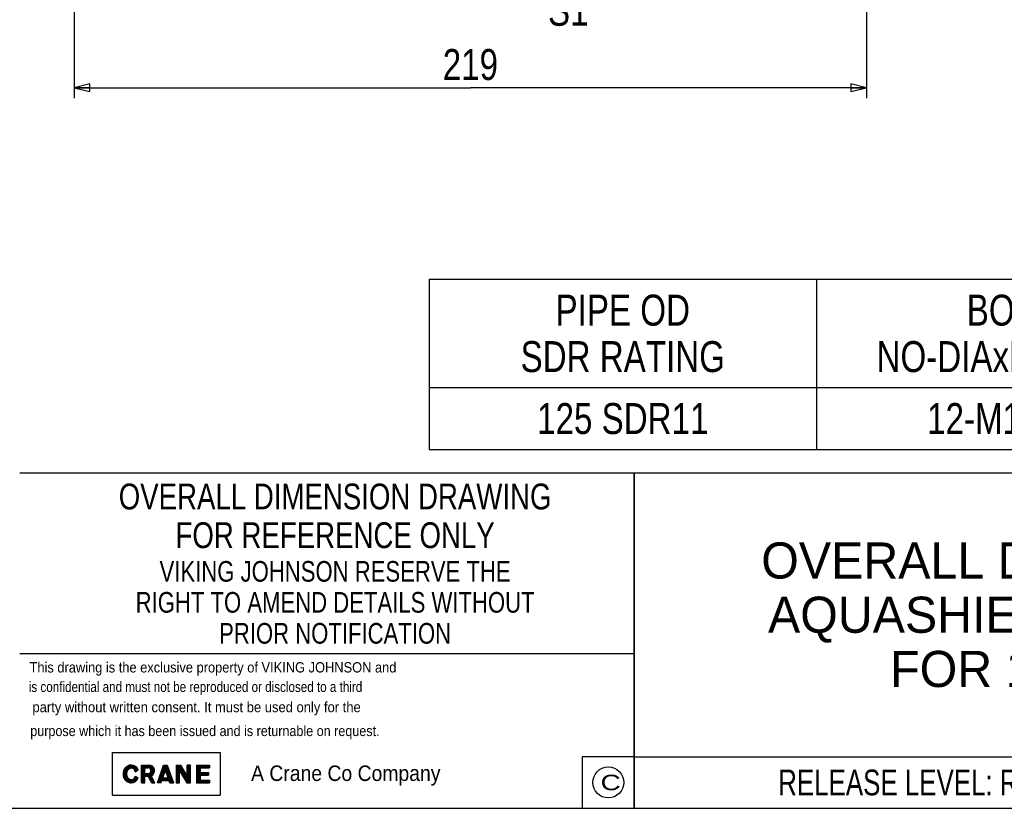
# Model space of a CAD drawing. Header units: millimetres. Extents: x 17 to 597, y 16 to 406.
# Tile 43 of 60: x 162 to 353, y 16 to 169. Entities that reach past the tile are written whole.
import ezdxf

# ---------------------------------------------------------------- set-up
doc = ezdxf.new("R2010")
doc.units = ezdxf.units.MM
doc.header["$LTSCALE"] = 32.67
doc.layers.get('0').update_dxf_attribs({"linetype": 'CONTINUOUS'})
doc.styles.get("Standard").update_dxf_attribs({"font": 'txt', "width": 0.8})
doc.styles.add('TEXTSTYLE_2', font='txt', dxfattribs={"width": 1.35})
doc.styles.add('TEXTSTYLE_3', font='txt', dxfattribs={"width": 0.94})
doc.styles.add('TEXTSTYLE_4', font='txt', dxfattribs={"width": 0.91})
doc.styles.add('TEXTSTYLE_5', font='txt', dxfattribs={"width": 0.843544})
doc.styles.add('TEXTSTYLE_6', font='txt', dxfattribs={"width": 0.93})
doc.styles.add('TEXTSTYLE_7', font='txt', dxfattribs={"width": 0.934615})
doc.styles.add('TEXTSTYLE_8', font='txt')
doc.styles.add('TEXTSTYLE_9', font='txt', dxfattribs={"width": 0.75})
doc.dimstyles.new('DIMSTYLE_1', dxfattribs={"dimtxt": 6, "dimasz": 3, "dimexe": 2, "dimexo": 2, "dimgap": 1.5, "dimtad": 1, "dimdec": 0, "dimlfac": 1.428571, "dimzin": 0, "dimdsep": 46, "dimtxsty": 'Standard', "dimblk": 'CLOSED', "dimblk1": 'CLOSED', "dimblk2": 'CLOSED', "dimcen": 0.09, "dimazin": 0, "dimtp": 0.5, "dimtm": 0.5, "dimtfac": 1, "dimtdec": 0, "dimtofl": 0, "dimtmove": 0, "dimatfit": 3, "dimldrblk": 'CLOSED', "dimfxl": 1, "dimtolj": 1, "dimtzin": 0, "dimarcsym": 0})

# ---------------------------------------------------------------- blocks, each defined once
blk = doc.blocks.new('CRANE_LOGO_BL0', base_point=(218.8, 22.57))
at = {"color": 2, "linetype": 'Continuous'}
for p, q in [((180.14, 26.7), (201, 26.7)), ((180.14, 18.45), (180.14, 26.7)), ((201, 26.7), (201, 18.45)), ((182.23, 22.89), (182.21, 22.79)), ((182.25, 23), (182.23, 22.89)), ((182.28, 23.1), (182.25, 23)), ((182.31, 23.2), (182.28, 23.1)), ((182.35, 23.3), (182.31, 23.2)), ((182.4, 23.4), (182.35, 23.3)), ((182.39, 21.77), (182.39, 23.37)), ((182.45, 23.49), (182.4, 23.4)), ((182.51, 23.58), (182.45, 23.49)), ((182.57, 23.67), (182.51, 23.58)), ((182.64, 23.75), (182.57, 23.67)), ((182.71, 23.82), (182.64, 23.75)), ((182.64, 21.4), (182.64, 23.74)), ((182.79, 23.9), (182.71, 23.82)), ((182.87, 23.96), (182.79, 23.9)), ((182.96, 24.02), (182.87, 23.96)), ((182.89, 21.17), (182.89, 23.97)), ((182.94, 22.93), (182.92, 22.85)), ((182.96, 23.01), (182.94, 22.93)), ((183.04, 24.08), (182.96, 24.02)), ((182.99, 23.08), (182.96, 23.01)), ((183.02, 23.15), (182.99, 23.08)), ((183.06, 23.22), (183.02, 23.15)), ((183.14, 24.13), (183.04, 24.08)), ((183.1, 23.29), (183.06, 23.22)), ((183.15, 23.35), (183.1, 23.29)), ((183.23, 24.17), (183.14, 24.13)), ((183.14, 23.33), (183.14, 24.13)), ((183.2, 23.4), (183.15, 23.35)), ((183.25, 23.45), (183.2, 23.4)), ((183.33, 24.21), (183.23, 24.17)), ((183.31, 23.5), (183.25, 23.45)), ((183.37, 23.54), (183.31, 23.5)), ((183.42, 24.24), (183.33, 24.21)), ((183.43, 23.58), (183.37, 23.54)), ((183.39, 23.55), (183.39, 24.22)), ((183.53, 24.26), (183.42, 24.24)), ((183.49, 23.61), (183.43, 23.58)), ((183.56, 23.64), (183.49, 23.61)), ((183.63, 24.28), (183.53, 24.26)), ((183.63, 23.66), (183.56, 23.64)), ((183.73, 24.29), (183.63, 24.28)), ((183.69, 23.68), (183.63, 23.66)), ((183.64, 23.66), (183.64, 24.28)), ((183.76, 23.68), (183.69, 23.68)), ((183.83, 24.29), (183.73, 24.29)), ((183.83, 23.69), (183.76, 23.68)), ((183.89, 23.69), (183.89, 24.29)), ((184.14, 23.62), (184.14, 24.26)), ((184.39, 23.42), (184.39, 24.18)), ((184.55, 22.98), (185.16, 23.34)), ((184.64, 23.04), (184.64, 24.04)), ((184.89, 23.18), (184.89, 23.81)), ((185.14, 23.32), (185.14, 23.41)), ((185.76, 20.85), (185.76, 24.29)), ((185.76, 24.29), (187.21, 24.29)), ((185.89, 20.85), (185.89, 24.29)), ((186.14, 20.85), (186.14, 24.29)), ((186.39, 20.85), (186.39, 24.29)), ((186.45, 22.66), (186.45, 23.77)), ((186.45, 23.77), (187.05, 23.77)), ((186.64, 23.77), (186.64, 24.29)), ((186.89, 23.77), (186.89, 24.29)), ((187.14, 23.77), (187.14, 24.29)), ((187.39, 23.66), (187.39, 24.27)), ((187.64, 21.05), (187.64, 24.2)), ((187.89, 22.35), (187.89, 24.05)), ((188.14, 22.64), (188.14, 23.77)), ((188.86, 20.85), (190.06, 24.29)), ((189.64, 21.11), (189.64, 23.07)), ((189.89, 21.31), (189.89, 23.79)), ((189.89, 21.82), (190.41, 23.31)), ((190.06, 24.29), (190.75, 24.29)), ((190.14, 22.54), (190.14, 24.29)), ((190.39, 23.25), (190.39, 24.29)), ((190.92, 21.82), (190.41, 23.31)), ((190.64, 22.65), (190.64, 24.29)), ((190.75, 24.29), (191.95, 20.85)), ((190.89, 21.94), (190.89, 23.9)), ((191.14, 21.22), (191.14, 23.19)), ((192.47, 24.29), (192.47, 20.85)), ((192.47, 24.29), (193.33, 24.29)), ((192.64, 20.85), (192.64, 24.29)), ((192.89, 20.85), (192.89, 24.29)), ((193.14, 20.85), (193.14, 24.29)), ((193.16, 20.85), (193.16, 23.14)), ((193.16, 23.14), (194.53, 20.85)), ((193.33, 24.29), (194.62, 22.05)), ((193.39, 22.76), (193.39, 24.19)), ((193.64, 22.34), (193.64, 23.75)), ((193.89, 21.93), (193.89, 23.32)), ((194.14, 21.51), (194.14, 22.88)), ((195.3, 24.29), (194.62, 24.29)), ((194.62, 24.29), (194.62, 22.05)), ((194.64, 20.85), (194.64, 24.29)), ((194.89, 20.85), (194.89, 24.29)), ((195.14, 20.85), (195.14, 24.29)), ((195.3, 20.85), (195.3, 24.29)), ((196.45, 24.29), (196.45, 20.85)), ((196.45, 24.29), (198.94, 24.29)), ((196.64, 20.85), (196.64, 24.29)), ((196.89, 20.85), (196.89, 24.29)), ((197.14, 20.85), (197.14, 24.29)), ((197.14, 23.77), (198.94, 23.77)), ((197.14, 23.77), (197.14, 22.83)), ((197.39, 23.77), (197.39, 24.29)), ((197.64, 23.77), (197.64, 24.29)), ((197.89, 23.77), (197.89, 24.29)), ((198.14, 23.77), (198.14, 24.29)), ((198.39, 23.77), (198.39, 24.29)), ((198.64, 23.77), (198.64, 24.29)), ((198.89, 23.77), (198.89, 24.29)), ((198.94, 24.29), (198.94, 23.77)), ((182.21, 22.79), (182.2, 22.68)), ((182.2, 22.68), (182.2, 22.57)), ((182.2, 22.57), (182.2, 22.46)), ((182.2, 22.46), (182.21, 22.36)), ((182.21, 22.36), (182.23, 22.25)), ((182.23, 22.25), (182.25, 22.14)), ((182.25, 22.14), (182.28, 22.04)), ((182.28, 22.04), (182.31, 21.94)), ((182.31, 21.94), (182.35, 21.84)), ((182.35, 21.84), (182.4, 21.74)), ((182.4, 21.74), (182.45, 21.65)), ((182.45, 21.65), (182.51, 21.56)), ((182.51, 21.56), (182.57, 21.48)), ((182.57, 21.48), (182.64, 21.39)), ((182.64, 21.39), (182.71, 21.32)), ((182.71, 21.32), (182.79, 21.25)), ((182.79, 21.25), (182.87, 21.18)), ((182.87, 21.18), (182.96, 21.12)), ((182.9, 22.77), (182.89, 22.69)), ((182.89, 22.69), (182.89, 22.61)), ((182.89, 22.61), (182.89, 22.53)), ((182.89, 22.53), (182.89, 22.45)), ((182.89, 22.45), (182.9, 22.37)), ((182.92, 22.85), (182.9, 22.77)), ((182.9, 22.37), (182.92, 22.29)), ((182.92, 22.29), (182.94, 22.21)), ((182.94, 22.21), (182.96, 22.13)), ((182.96, 22.13), (182.99, 22.06)), ((182.96, 21.12), (183.04, 21.06)), ((182.99, 22.06), (183.02, 21.99)), ((183.02, 21.99), (183.06, 21.92)), ((183.04, 21.06), (183.14, 21.02)), ((183.06, 21.92), (183.1, 21.86)), ((183.1, 21.86), (183.15, 21.8)), ((183.14, 21.02), (183.14, 21.82)), ((183.14, 21.02), (183.23, 20.97)), ((183.15, 21.8), (183.2, 21.74)), ((183.2, 21.74), (183.25, 21.69)), ((183.25, 21.69), (183.31, 21.64)), ((183.31, 21.64), (183.37, 21.6)), ((183.37, 21.6), (183.43, 21.56)), ((183.39, 20.92), (183.39, 21.59)), ((183.43, 21.56), (183.49, 21.53)), ((183.49, 21.53), (183.56, 21.5)), ((183.56, 21.5), (183.63, 21.48)), ((183.63, 21.48), (183.69, 21.47)), ((183.64, 20.87), (183.64, 21.48)), ((183.69, 21.47), (183.76, 21.46)), ((183.76, 21.46), (183.83, 21.45)), ((183.89, 20.85), (183.89, 21.46)), ((184.14, 20.89), (184.14, 21.52)), ((184.39, 20.97), (184.39, 21.72)), ((184.55, 22.16), (185.16, 21.8)), ((184.64, 21.11), (184.64, 22.11)), ((184.89, 21.33), (184.89, 21.96)), ((185.14, 21.74), (185.14, 21.82)), ((186.45, 22.66), (187.05, 22.66)), ((186.45, 22.11), (187.07, 22.11)), ((186.45, 20.85), (186.45, 22.11)), ((186.64, 22.11), (186.64, 22.66)), ((186.89, 22.11), (186.89, 22.66)), ((187.74, 20.85), (187.07, 22.11)), ((187.14, 21.99), (187.14, 22.66)), ((187.39, 21.52), (187.39, 22.77)), ((188.36, 20.85), (187.64, 22.2)), ((187.89, 20.85), (187.89, 21.74)), ((188.14, 20.85), (188.14, 21.27)), ((189.14, 20.85), (189.14, 21.64)), ((189.39, 20.85), (189.39, 22.36)), ((189.55, 20.85), (189.71, 21.31)), ((189.71, 21.31), (191.1, 21.31)), ((189.89, 21.82), (190.92, 21.82)), ((190.14, 21.31), (190.14, 21.82)), ((190.39, 21.31), (190.39, 21.82)), ((190.64, 21.31), (190.64, 21.82)), ((190.89, 21.31), (190.89, 21.82)), ((191.26, 20.85), (191.1, 21.31)), ((191.39, 20.85), (191.39, 22.47)), ((191.64, 20.85), (191.64, 21.76)), ((191.89, 20.85), (191.89, 21.04)), ((194.39, 21.09), (194.39, 22.45)), ((197.14, 22.83), (198.77, 22.83)), ((197.14, 22.31), (197.14, 21.37)), ((197.14, 22.31), (198.77, 22.31)), ((197.14, 21.37), (198.94, 21.37)), ((197.39, 22.31), (197.39, 22.83)), ((197.39, 20.85), (197.39, 21.37)), ((197.64, 22.31), (197.64, 22.83)), ((197.64, 20.85), (197.64, 21.37)), ((197.89, 22.31), (197.89, 22.83)), ((197.89, 20.85), (197.89, 21.37)), ((198.14, 22.31), (198.14, 22.83)), ((198.14, 20.85), (198.14, 21.37)), ((198.39, 22.31), (198.39, 22.83)), ((198.39, 20.85), (198.39, 21.37)), ((198.64, 22.31), (198.64, 22.83)), ((198.64, 20.85), (198.64, 21.37)), ((198.77, 22.83), (198.77, 22.31)), ((198.89, 20.85), (198.89, 21.37)), ((198.94, 21.37), (198.94, 20.85)), ((183.23, 20.97), (183.33, 20.94)), ((183.33, 20.94), (183.42, 20.91)), ((183.42, 20.91), (183.53, 20.88)), ((183.53, 20.88), (183.63, 20.87)), ((183.63, 20.87), (183.73, 20.86)), ((183.73, 20.86), (183.83, 20.85)), ((185.76, 20.85), (186.45, 20.85)), ((187.74, 20.85), (188.36, 20.85)), ((189.55, 20.85), (188.86, 20.85)), ((188.89, 20.85), (188.89, 20.93)), ((191.26, 20.85), (191.95, 20.85)), ((192.47, 20.85), (193.16, 20.85)), ((194.53, 20.85), (195.3, 20.85)), ((196.45, 20.85), (198.94, 20.85)), ((180.14, 18.45), (201, 18.45))]:
    blk.add_line(p, q, dxfattribs=at)
for centre, radius, start, end in [((183.83, 22.88), 1.4, 18.838, 90), ((183.83, 22.97), 0.716, 0.9891, 90), ((187.05, 23.22), 0.559, 270, 90), ((187.21, 23.2), 1.09, 293.4007, 90), ((183.83, 22.17), 0.716, 270, 359.0109), ((183.83, 22.26), 1.4, 270, 341.162)]:
    blk.add_arc(centre, radius, start, end, dxfattribs=at)
at = {"color": 2, "linetype": 'Continuous', "style": 'TEXTSTYLE_7', "width": 0.934615}
blk.add_text('A Crane Co Company', height=3, dxfattribs=at).set_placement((207, 21.2))
blk = doc.blocks.new('_CLOSED')
at = {"color": 0, "linetype": 'ByBlock'}
for p, q in [((0, 0), (-1, 0.25)), ((-1, 0.25), (-1, -0.25)), ((-1, -0.25), (0, 0)), ((-1, 0), (0, 0))]:
    blk.add_line(p, q, dxfattribs=at)
blk = doc.blocks.new('*D5')
at = {"color": 2, "linetype": 'Continuous', "transparency": 16777216}
for p, q in [((172.76, 244.65), (172.76, 153.49)), ((326.19, 210.75), (326.19, 153.49)), ((172.76, 155.49), (249.48, 155.49)), ((326.19, 155.49), (249.48, 155.49))]:
    blk.add_line(p, q, dxfattribs=at)
at = {"color": 2, "linetype": 'Continuous', "transparency": 16777216, "xscale": 3, "yscale": 3, "zscale": 3, "rotation": 180}
blk.add_blockref('_CLOSED', (172.76, 155.49), dxfattribs=at)
at = {"color": 2, "linetype": 'Continuous', "transparency": 16777216, "xscale": 3, "yscale": 3, "zscale": 3}
blk.add_blockref('_CLOSED', (326.19, 155.49), dxfattribs=at)
at = {"color": 2, "linetype": 'Continuous', "transparency": 16777216, "insert": (249.48, 162.99), "char_height": 6, "width": 19.2, "attachment_point": 2, "line_spacing_factor": 0.9}
blk.add_mtext('219 \\P ', dxfattribs=at)
blk = doc.blocks.new('*T17')
at = {"color": 2, "linetype": 'Continuous'}
for p, q in [((0, 0), (169.92, 0)), ((0, 0), (0, -65.004)), ((169.92, 0), (169.92, -65.004)), ((0, -55.004), (169.92, -55.004)), ((119.92, -55.004), (119.92, -65.004)), ((0, -65.004), (169.92, -65.004))]:
    blk.add_line(p, q, dxfattribs=at)
at = {"color": 2, "linetype": 'Continuous', "attachment_point": 2, "line_spacing_factor": 0.9}
for s, insert, char_height, width, style in [('OVERALL DIMENSIONS OF\\PAQUASHIELD COUPLINGS\\PFOR 125 SDR11', (84.96, -13.502), 7, 294, 'TEXTSTYLE_8'), ('RELEASE LEVEL: Released', (59.96, -57.504), 5, 172.5, 'TEXTSTYLE_9')]:
    blk.add_mtext(s, dxfattribs=dict(at, insert=insert, char_height=char_height, width=width, style=style))
at = {"color": 2, "linetype": 'Continuous', "insert": (144.92, -58.004), "char_height": 4, "width": 76.8, "attachment_point": 2, "line_spacing_factor": 0.9}
blk.add_mtext('SHEET 1 OF 1', dxfattribs=at)
blk = doc.blocks.new('*T23')
at = {"color": 2, "linetype": 'Continuous'}
for p, q in [((0, 0), (267.8, 0)), ((0, 0), (0, -33)), ((75, 0), (75, -33)), ((150, 0), (150, -33)), ((202.8, 0), (202.8, -33)), ((267.8, 0), (267.8, -33)), ((0, -21), (267.8, -21)), ((0, -33), (267.8, -33))]:
    blk.add_line(p, q, dxfattribs=at)
at = {"color": 2, "linetype": 'Continuous', "char_height": 6, "attachment_point": 2, "line_spacing_factor": 0.9}
for s, insert, width in [('PIPE OD \\PSDR RATING ', (37.5, -3), 105.6), ('BOLT\\PNO-DIAxLENGTH', (112.5, -3), 124.8), ('WEIGHT\\PKg', (176.4, -3), 57.6), ('ASSEMBLY\\PDRG NO', (235.3, -3), 76.8), ('125 SDR11', (37.5, -24), 86.4), ('12-M16x80', (112.5, -24), 86.4), ('17.2', (176.4, -24), 38.4), ('13642_3', (235.3, -24), 67.2)]:
    blk.add_mtext(s, dxfattribs=dict(at, insert=insert, width=width))

msp = doc.modelspace()

# ---------------------------------------------------------------- linework, layer by layer
at = {"color": 2, "linetype": 'Continuous'}
for p, q in [((162.193458, 80.911944), (581.193458, 80.911944)), ((281.193458, 15.911944), (281.193458, 80.911944)), ((162.193478, 45.911944), (281.193458, 45.911944)), ((271.193458, 25.911944), (281.193458, 25.911944)), ((271.193458, 15.911944), (271.193458, 25.911944)), ((17.193458, 15.911944), (581.193458, 15.911944))]:
    msp.add_line(p, q, dxfattribs=at)
msp.add_circle((276.193458, 20.911944), 3, dxfattribs=at)

# ---------------------------------------------------------------- block references
for name, p in [('*T23', (241.493876, 118.40913)), ('*T17', (281.193458, 80.911944))]:
    msp.add_blockref(name, p)
msp.add_blockref('CRANE_LOGO_BL0', (218.804282, 22.570676), dxfattribs=at)

# ---------------------------------------------------------------- texts
at = {"color": 7, "linetype": 'Continuous', "insert": (264.507071, 173.492692), "char_height": 6, "width": 9.6, "attachment_point": 1, "line_spacing_factor": 0.9}
msp.add_mtext('S1', dxfattribs=at)
at = {"color": 2, "linetype": 'Continuous', "insert": (223.280143, 78.809876), "char_height": 5, "width": 100, "attachment_point": 2, "line_spacing_factor": 0.9}
msp.add_mtext('OVERALL DIMENSION DRAWING\\PFOR REFERENCE ONLY\\P\\H4.0;VIKING JOHNSON RESERVE THE \\PRIGHT TO AMEND DETAILS WITHOUT\\PPRIOR NOTIFICATION', dxfattribs=at)
at = {"color": 2, "linetype": 'Continuous', "attachment_point": 1, "line_spacing_factor": 0.9}
for s, insert, char_height, width, style in [('This drawing is the exclusive property of VIKING JOHNSON and', (164.099594, 44.217521), 2, 111.6, 'TEXTSTYLE_6'), ('is confidential and must not be reproduced or disclosed to a third', (163.958526, 40.440821), 2, 111.3478022, 'TEXTSTYLE_5'), ('party without written consent. It must be used only for the', (164.663866, 36.523053), 2, 110.92, 'TEXTSTYLE_3'), ('purpose which it has been issued and is returnable on request.', (164.240662, 31.899944), 2, 112.84, 'TEXTSTYLE_4'), ('C', (274.693458, 22.411944), 3, 6.075, 'TEXTSTYLE_2')]:
    msp.add_mtext(s, dxfattribs=dict(at, insert=insert, char_height=char_height, width=width, style=style))

# ---------------------------------------------------------------- dimensions: what is measured, and where the dimension line sits
at = {"color": 2, "linetype": 'Continuous'}
dim = msp.add_linear_dim(base=(172.764959, 155.492692), p1=(326.194533, 212.750104), p2=(172.764959, 246.650423), angle=180, text='<> \\P ', dimstyle='DIMSTYLE_1', dxfattribs=at)
dim.commit()
dim.dimension.update_dxf_attribs({"geometry": '*D5', "text_midpoint": (247.079746, 155.492692), "dimtype": 160})

doc.saveas('drawing.dxf')
